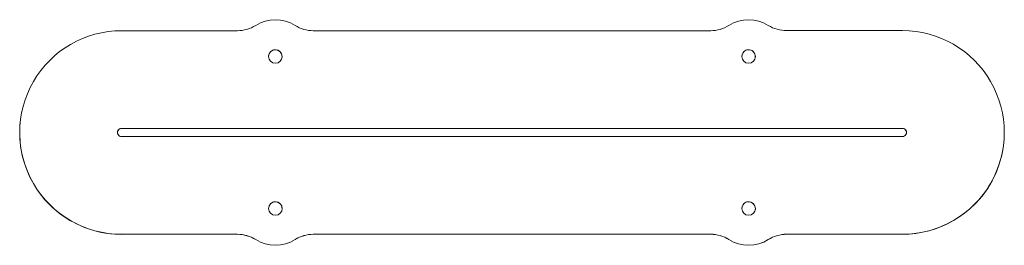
# Model space of a CAD drawing. Header units: inches. Extents: x -4.4 to 2.85, y -0.63 to 1.03.
import ezdxf

# ---------------------------------------------------------------- set-up
doc = ezdxf.new("R2010")
doc.units = ezdxf.units.IN
doc.header["$MEASUREMENT"] = 0

msp = doc.modelspace()

# ---------------------------------------------------------------- linework, layer by layer
at = {"color": 7, "linetype": 'Continuous', "lineweight": 15}
for p, q in [((-2.8006, 0.9506), (-3.6545, 0.9505)), ((0.6837, 0.9507), (-2.2427, 0.9506)), ((2.0955, 0.9508), (1.2417, 0.9508)), ((-4.3981, 0.2979), (-4.3981, 0.2975)), ((-3.6544, 0.2306), (-3.6545, 0.2302)), ((2.0955, 0.2304), (-3.6545, 0.2302)), ((2.0956, 0.2309), (-3.6544, 0.2306)), ((2.0956, 0.2309), (2.0955, 0.2304)), ((-3.6544, 0.1706), (2.0956, 0.1709)), ((2.8392, 0.1031), (2.8392, 0.1035)), ((-3.6544, -0.5493), (-2.8005, -0.5493)), ((-3.6544, -0.5493), (-3.6544, -0.5498)), ((-3.6544, -0.5498), (-2.8006, -0.5497)), ((-2.8005, -0.5493), (-2.8006, -0.5497)), ((-2.2425, -0.5493), (-2.2426, -0.5497)), ((-2.2426, -0.5497), (0.6837, -0.5495)), ((-2.2425, -0.5493), (0.6838, -0.5491)), ((0.6838, -0.5491), (0.6837, -0.5495)), ((1.2418, -0.5491), (1.2417, -0.5495)), ((1.2417, -0.5495), (2.0956, -0.5495)), ((1.2418, -0.5491), (2.0956, -0.549)), ((2.0956, -0.549), (2.0956, -0.5495)), ((-2.6667, -0.5881), (-2.6667, -0.5886)), ((-2.3764, -0.5881), (-2.3765, -0.5886)), ((0.8177, -0.588), (0.8176, -0.5884)), ((1.1079, -0.588), (1.1079, -0.5884))]:
    msp.add_line(p, q, dxfattribs=at)
for centre in [(-2.5216, 0.7606), (0.9627, 0.7608), (-2.5215, -0.3593), (0.9628, -0.3591)]:
    msp.add_circle(centre, 0.05, dxfattribs=at)
for centre, radius, start, end in [((-2.5216, 0.7605), 0.271, 57.62744, 122.37822), ((0.9627, 0.7607), 0.271, 57.62744, 122.37822), ((-3.6545, 0.2006), 0.7499, 89.99982, 270.00893), ((-2.8007, 1.2006), 0.25, 270.00252, 302.37868), ((-2.2427, 1.2006), 0.25, 237.62768, 270.00292), ((0.6837, 1.2007), 0.25, 270.00252, 302.37868), ((1.2417, 1.2008), 0.25, 237.62768, 270.00292), ((2.0956, 0.2009), 0.7499, 269.99982, 90.00893), ((-2.5217, 0.7602), 0.05, 352.54628, 172.53809), ((0.9626, 0.7603), 0.05, 352.54628, 172.53809), ((-3.6545, 0.2002), 0.75, 172.5457, 270.00604), ((-3.6544, 0.2006), 0.03, 89.9997, 270.00904), ((-3.6545, 0.2002), 0.03, 89.99989, 172.53994), ((2.0955, 0.2004), 0.03, 352.54545, 90.00629), ((2.0956, 0.2009), 0.03, 269.9997, 90.00904), ((2.0956, 0.2005), 0.7499, 270.00005, 352.53978), ((-2.5216, -0.3597), 0.05, 352.54628, 172.53809), ((0.9627, -0.3596), 0.05, 352.54628, 172.53809), ((-2.8006, -0.7997), 0.25, 57.62768, 90.00292), ((-2.8005, -0.7993), 0.25, 57.62768, 90.00292), ((-2.2426, -0.7997), 0.25, 90.00252, 122.37868), ((-2.2425, -0.7993), 0.25, 90.00252, 122.37868), ((0.6838, -0.7996), 0.25, 57.62768, 90.00292), ((0.6838, -0.7991), 0.25, 57.62768, 90.00292), ((1.2418, -0.7991), 0.25, 90.00252, 122.37868), ((1.2417, -0.7995), 0.25, 90.00252, 122.37868), ((-2.5215, -0.3592), 0.271, 237.62744, 302.37822), ((-2.5216, -0.3597), 0.271, 237.62744, 302.37822), ((0.9627, -0.3595), 0.271, 237.62744, 302.37822), ((0.9628, -0.3591), 0.271, 237.62744, 302.37822)]:
    msp.add_arc(centre, radius, start, end, dxfattribs=at)

doc.saveas('drawing.dxf')
